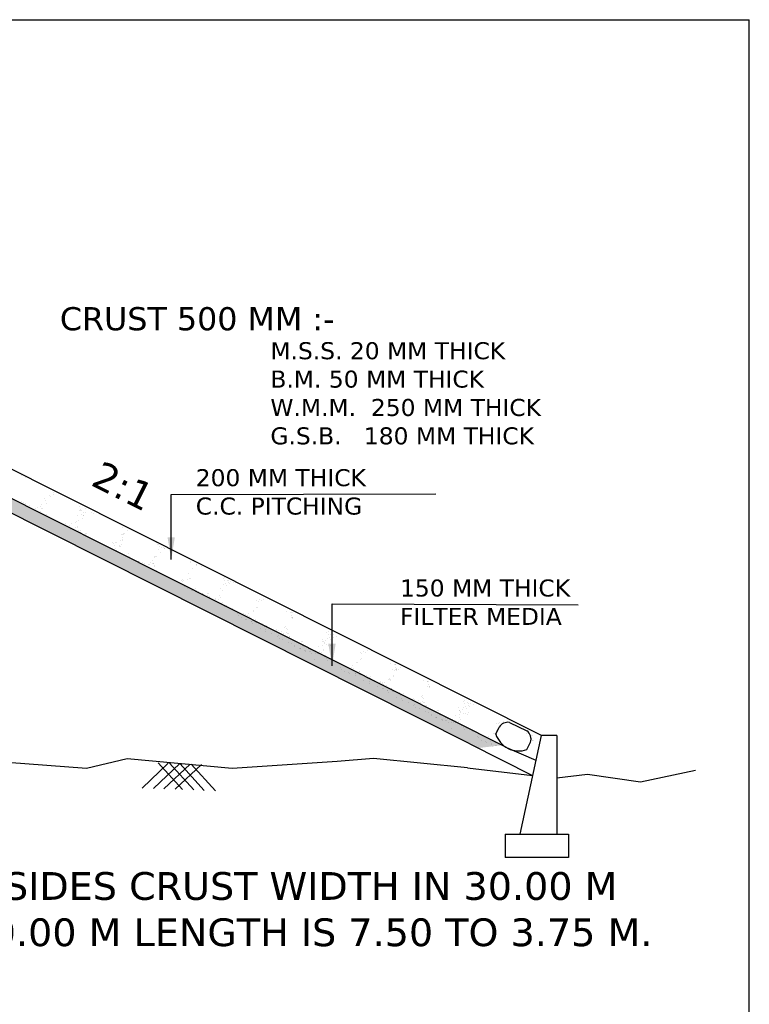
# Model space of a CAD drawing. Header units: inches. Extents: x -3872689060 to -3872635709, y -6658242670 to -6658206990.
# Tile 6 of 6: x -3872651479 to -3872635709, y -6658228270 to -6658206990. Entities that reach past the tile are written whole.
import ezdxf

# ---------------------------------------------------------------- set-up
doc = ezdxf.new("R2010")
doc.units = ezdxf.units.IN
doc.header["$MEASUREMENT"] = 0
doc.layers.add('CHNGE', color=7, linetype='Continuous')
doc.layers.add('TEX', color=6, linetype='Continuous')
doc.styles.get("Standard").update_dxf_attribs({"font": 'verdana.ttf', "height": 480})
doc.dimstyles.new('ISO-25--------1', dxfattribs={"dimtxt": 240, "dimasz": 480, "dimexe": 480, "dimexo": 480, "dimgap": 0.02, "dimtad": 0, "dimtih": 1, "dimtoh": 1, "dimdec": 0, "dimlfac": 8, "dimdsep": 46, "dimtxsty": 'Standard', "dimcen": 192, "dimclrd": 1, "dimclre": 1, "dimclrt": 1, "dimadec": 0, "dimazin": 0, "dimtfac": 1, "dimtdec": 0, "dimtmove": 2, "dimatfit": 3, "dimfxl": 300, "dimarcsym": 0})

msp = doc.modelspace()

# ---------------------------------------------------------------- hatches: boundary and pattern name
at = {"layer": 'CHNGE'}
h = msp.add_hatch(dxfattribs=at)
h.set_pattern_fill('AR-SAND', color=0, scale=167.31, style=0)
h.set_pattern_definition([(142.5, (-3877056588.9, -6688565586.32), (10.5394187, 322.3768848), [0, -254.3112, 0, -284.427, 0, -271.87875]), (172.5, (-3877056588.9, -6688565586.32), (-296.1013406, 472.173258), [0, -137.1942, 0, -229.2147, 0, -87.83775]), (212.5, (-3877056383.11, -6688565586.32), (-521.027075, 0.9468162), [0, -83.655, 0, -301.158, 0, -393.1785]), (222.5, (-3877056383.1, -6688565586.32), (-502.955042, 146.843899), [0, -41.8275, 0, -197.4258, 0, -225.8685])])
h.paths.add_polyline_path([(-3872653984.263553, -6658216490.314003), (-3872655861.18976, -6658216434.006215), (-3872655861.18976, -6658216149.451258), (-3872653912.780622, -6658216207.903526), (-3872641057.481023, -6658222670.65365), (-3872641567.253441, -6658222732.722669)])

# ---------------------------------------------------------------- linework, layer by layer
at = {"layer": 'CHNGE', "color": 0}
for p, q in [((-3872640202.595915, -6658222463.736169), (-3872653769.81476, -6658215643.082583)), ((-3872640957.806549, -6658222720.763049), (-3872653912.780622, -6658216207.903533)), ((-3872641752.399316, -6658222639.644219), (-3872653984.263553, -6658216490.31401)), ((-3872651432.589804, -6658216843.254346), (-3872651432.589804, -6658216843.254346)), ((-3872651344.4044, -6658216891.626609), (-3872651344.4044, -6658216891.626609)), ((-3872650934.725618, -6658217339.112077), (-3872650934.725618, -6658217339.112077)), ((-3872650918.792835, -6658217388.979747), (-3872650918.792835, -6658217388.979747)), ((-3872650835.460706, -6658217278.275275), (-3872650835.460706, -6658217278.275275)), ((-3872650815.353518, -6658217303.099034), (-3872650815.353518, -6658217303.099034)), ((-3872650758.643608, -6658217209.124099), (-3872650758.643608, -6658217209.124099)), ((-3872650742.615116, -6658217250.013646), (-3872650742.615116, -6658217250.013646)), ((-3872651445.148376, -6658217403.75212), (-3872651445.148376, -6658217403.75212)), ((-3872651388.827739, -6658217430.852677), (-3872651388.827739, -6658217430.852677)), ((-3872651354.801728, -6658217453.507457), (-3872651354.801728, -6658217453.507457)), ((-3872651266.426379, -6658217498.170573), (-3872651266.426379, -6658217498.170573)), ((-3872651141.774611, -6658217550.599685), (-3872651141.774611, -6658217550.599685)), ((-3872651095.733816, -6658217525.998729), (-3872651095.733816, -6658217525.998729)), ((-3872651038.099623, -6658217501.426427), (-3872651038.099623, -6658217501.426427)), ((-3872651018.435579, -6658217611.713918), (-3872651018.435579, -6658217611.713918)), ((-3872651004.307884, -6658217552.069175), (-3872651004.307884, -6658217552.069175)), ((-3872650998.119387, -6658217477.301251), (-3872650998.119387, -6658217477.301251)), ((-3872650984.485921, -6658217558.738105), (-3872650984.485921, -6658217558.738105)), ((-3872650893.757859, -6658217452.845328), (-3872650893.757859, -6658217452.845328)), ((-3872650181.889305, -6658217503.645556), (-3872650181.889305, -6658217503.645556)), ((-3872650179.905204, -6658217593.065028), (-3872650179.905204, -6658217593.065028)), ((-3872650160.083241, -6658217599.733958), (-3872650160.083241, -6658217599.733958)), ((-3872650156.854326, -6658217567.511132), (-3872650156.854326, -6658217567.511132)), ((-3872650140.825834, -6658217608.40068), (-3872650140.825834, -6658217608.40068)), ((-3872650048.429348, -6658217561.280351), (-3872650048.429348, -6658217561.280351)), ((-3872651053.907086, -6658217632.700973), (-3872651053.907086, -6658217632.700973)), ((-3872650896.03422, -6658217679.031819), (-3872650896.03422, -6658217679.031819)), ((-3872650238.331612, -6658217713.296208), (-3872650238.331612, -6658217713.296208)), ((-3872650216.186573, -6658217817.225924), (-3872650216.186573, -6658217817.225924)), ((-3872650132.258234, -6658217675.458545), (-3872650132.258234, -6658217675.458545)), ((-3872650113.67984, -6658217765.725314), (-3872650113.67984, -6658217765.725314)), ((-3872650098.999109, -6658217715.102929), (-3872650098.999109, -6658217715.102929)), ((-3872650095.532682, -6658217695.477878), (-3872650095.532682, -6658217695.477878)), ((-3872650094.676386, -6658217639.997771), (-3872650094.676386, -6658217639.997771)), ((-3872650053.044631, -6658217635.746196), (-3872650053.044631, -6658217635.746196)), ((-3872649916.217358, -6658217633.349935), (-3872649916.217358, -6658217633.349935)), ((-3872649879.491804, -6658217653.369264), (-3872649879.491804, -6658217653.369264)), ((-3872650493.944532, -6658217884.38576), (-3872650493.944532, -6658217884.38576)), ((-3872650400.990293, -6658217912.322185), (-3872650400.990293, -6658217912.322185)), ((-3872650379.328512, -6658217998.705661), (-3872650379.328512, -6658217998.705661)), ((-3872650355.00434, -6658217873.785945), (-3872650355.00434, -6658217873.785945)), ((-3872650285.768842, -6658218030.183024), (-3872650285.768842, -6658218030.183024)), ((-3872650277.651258, -6658217973.436419), (-3872650277.651258, -6658217973.436419)), ((-3872650275.940088, -6658217852.121909), (-3872650275.940088, -6658217852.121909)), ((-3872650265.946876, -6658218036.851958), (-3872650265.946876, -6658218036.851958)), ((-3872650257.335066, -6658217839.023747), (-3872650257.335066, -6658217839.023747)), ((-3872650234.113358, -6658217958.824153), (-3872650234.113358, -6658217958.824153)), ((-3872650222.79235, -6658217945.855525), (-3872650222.79235, -6658217945.855525)), ((-3872650209.078382, -6658218022.689734), (-3872650209.078382, -6658218022.689734)), ((-3872649365.40729, -6658217856.060645), (-3872649365.40729, -6658217856.060645)), ((-3872649328.681736, -6658217876.079968), (-3872649328.681736, -6658217876.079968)), ((-3872649267.030999, -6658217970.933322), (-3872649267.030999, -6658217970.933322)), ((-3872649156.071637, -6658217970.170815), (-3872649156.071637, -6658217970.170815)), ((-3872649144.62964, -6658218038.251224), (-3872649144.62964, -6658218038.251224)), ((-3872650193.049892, -6658218063.579282), (-3872650193.049892, -6658218063.579282)), ((-3872650158.908269, -6658218072.86419), (-3872650158.908269, -6658218072.86419)), ((-3872650155.249899, -6658218040.754321), (-3872650155.249899, -6658218040.754321)), ((-3872650065.348596, -6658218104.341554), (-3872650065.348596, -6658218104.341554)), ((-3872650045.526632, -6658218111.010484), (-3872650045.526632, -6658218111.010484)), ((-3872650030.598127, -6658218093.183436), (-3872650030.598127, -6658218093.183436)), ((-3872649307.288321, -6658218237.2772), (-3872649307.288321, -6658218237.2772)), ((-3872649288.284863, -6658218111.549655), (-3872649288.284863, -6658218111.549655)), ((-3872649287.9474, -6658218110.020917), (-3872649287.9474, -6658218110.020917)), ((-3872649262.912428, -6658218173.886493), (-3872649262.912428, -6658218173.886493)), ((-3872649252.103738, -6658218107.709825), (-3872649252.103738, -6658218107.709825)), ((-3872649246.883934, -6658218214.776042), (-3872649246.883934, -6658218214.776042)), ((-3872649246.605751, -6658218240.567801), (-3872649246.605751, -6658218240.567801)), ((-3872649239.900527, -6658218084.34901), (-3872649239.900527, -6658218084.34901)), ((-3872649232.281772, -6658218114.378758), (-3872649232.281772, -6658218114.378758)), ((-3872649203.174974, -6658218104.368342), (-3872649203.174974, -6658218104.368342)), ((-3872649462.646631, -6658218282.67641), (-3872649462.646631, -6658218282.67641)), ((-3872649450.943544, -6658218310.575633), (-3872649450.943544, -6658218310.575633)), ((-3872649423.061653, -6658218353.742146), (-3872649423.061653, -6658218353.742146)), ((-3872649415.245677, -6658218289.189559), (-3872649415.245677, -6658218289.189559)), ((-3872649398.026677, -6658218417.607722), (-3872649398.026677, -6658218417.607722)), ((-3872649395.423712, -6658218295.858493), (-3872649395.423712, -6658218295.858493)), ((-3872649381.998187, -6658218458.497266), (-3872649381.998187, -6658218458.497266)), ((-3872649330.434641, -6658218354.745996), (-3872649330.434641, -6658218354.745996)), ((-3872649327.604513, -6658218371.68987), (-3872649327.604513, -6658218371.68987)), ((-3872649293.709088, -6658218374.765319), (-3872649293.709088, -6658218374.765319)), ((-3872649288.385102, -6658218331.87073), (-3872649288.385102, -6658218331.87073)), ((-3872648526.008894, -6658218288.552302), (-3872648526.008894, -6658218288.552302)), ((-3872648509.980402, -6658218329.441854), (-3872648509.980402, -6658218329.441854)), ((-3872648472.976355, -6658218342.53033), (-3872648472.976355, -6658218342.53033)), ((-3872648468.153674, -6658218436.144094), (-3872648468.153674, -6658218436.144094)), ((-3872648463.982427, -6658218372.866574), (-3872648463.982427, -6658218372.866574)), ((-3872648403.84532, -6658218399.97372), (-3872648403.84532, -6658218399.97372)), ((-3872648370.42275, -6658218404.343938), (-3872648370.42275, -6658218404.343938)), ((-3872648350.600785, -6658218411.012874), (-3872648350.600785, -6658218411.012874)), ((-3872648340.764366, -6658218414.599914), (-3872648340.764366, -6658218414.599914)), ((-3872649122.167011, -6658218532.935664), (-3872649122.167011, -6658218532.935664)), ((-3872649100.867579, -6658218625.849553), (-3872649100.867579, -6658218625.849553)), ((-3872649097.132037, -6658218596.801244), (-3872649097.132037, -6658218596.801244)), ((-3872649010.686554, -6658218661.66752), (-3872649010.686554, -6658218661.66752)), ((-3872648566.504, -6658218598.9997), (-3872648566.504, -6658218598.9997)), ((-3872648563.510468, -6658218612.927316), (-3872648563.510468, -6658218612.927316)), ((-3872648533.564692, -6658218585.823672), (-3872648533.564692, -6658218585.823672)), ((-3872648513.742729, -6658218592.492608), (-3872648513.742729, -6658218592.492608)), ((-3872648443.118698, -6658218500.009675), (-3872648443.118698, -6658218500.009675)), ((-3872648917.126881, -6658218693.144883), (-3872648917.126881, -6658218693.144883)), ((-3872648897.304914, -6658218699.813813), (-3872648897.304914, -6658218699.813813)), ((-3872648853.814447, -6658218745.59656), (-3872648853.814447, -6658218745.59656)), ((-3872648821.272371, -6658218712.12918), (-3872648821.272371, -6658218712.12918)), ((-3872648796.237395, -6658218775.994756), (-3872648796.237395, -6658218775.994756)), ((-3872648790.266306, -6658218735.826049), (-3872648790.266306, -6658218735.826049)), ((-3872648730.475419, -6658218806.710799), (-3872648730.475419, -6658218806.710799)), ((-3872648696.706633, -6658218767.303412), (-3872648696.706633, -6658218767.303412)), ((-3872648676.884668, -6658218773.972339), (-3872648676.884668, -6658218773.972339)), ((-3872648647.339358, -6658218727.10551), (-3872648647.339358, -6658218727.10551)), ((-3872648610.613806, -6658218747.124837), (-3872648610.613806, -6658218747.124837)), ((-3872648608.074057, -6658218874.028697), (-3872648608.074057, -6658218874.028697)), ((-3872648603.267927, -6658218679.865329), (-3872648603.267927, -6658218679.865329)), ((-3872648586.820192, -6658218733.412372), (-3872648586.820192, -6658218733.412372)), ((-3872648578.232951, -6658218743.730905), (-3872648578.232951, -6658218743.730905)), ((-3872648569.846062, -6658218809.984578), (-3872648569.846062, -6658218809.984578)), ((-3872648562.204457, -6658218784.620452), (-3872648562.204457, -6658218784.620452)), ((-3872647789.881071, -6658218714.889848), (-3872647789.881071, -6658218714.889848)), ((-3872647785.462358, -6658218694.378318), (-3872647785.462358, -6658218694.378318)), ((-3872647745.443381, -6658218850.980428), (-3872647745.443381, -6658218850.980428)), ((-3872647663.060995, -6658218761.696219), (-3872647663.060995, -6658218761.696219)), ((-3872647657.669081, -6658218786.959432), (-3872647657.669081, -6658218786.959432)), ((-3872647648.359949, -6658218762.26728), (-3872647648.359949, -6658218762.26728)), ((-3872647538.409227, -6658218814.125325), (-3872647538.409227, -6658218814.125325)), ((-3872648520.377732, -6658218891.322696), (-3872648520.377732, -6658218891.322696)), ((-3872648483.422288, -6658218926.457812), (-3872648483.422288, -6658218926.457812)), ((-3872648360.083257, -6658218987.572049), (-3872648360.083257, -6658218987.572049)), ((-3872648219.48309, -6658219070.516217), (-3872648219.48309, -6658219070.516217)), ((-3872647976.44367, -6658219102.117938), (-3872647976.44367, -6658219102.117938)), ((-3872647964.244071, -6658219099.465022), (-3872647964.244071, -6658219099.465022)), ((-3872647846.035872, -6658219095.134862), (-3872647846.035872, -6658219095.134862)), ((-3872647825.719675, -6658218960.722196), (-3872647825.719675, -6658218960.722196)), ((-3872647815.02565, -6658219063.937526), (-3872647815.02565, -6658219063.937526)), ((-3872647795.203684, -6658219070.606456), (-3872647795.203684, -6658219070.606456)), ((-3872647084.182643, -6658219073.456012), (-3872647084.182643, -6658219073.456012)), ((-3872647044.678039, -6658219056.100814), (-3872647044.678039, -6658219056.100814)), ((-3872648113.030128, -6658219107.319062), (-3872648113.030128, -6658219107.319062)), ((-3872647989.691096, -6658219168.433299), (-3872647989.691096, -6658219168.433299)), ((-3872647960.415175, -6658219143.007485), (-3872647960.415175, -6658219143.007485)), ((-3872647927.51852, -6658219119.484351), (-3872647927.51852, -6658219119.484351)), ((-3872647918.58845, -6658219249.709735), (-3872647918.58845, -6658219249.709735)), ((-3872647867.289737, -6658219235.751197), (-3872647867.289737, -6658219235.751197)), ((-3872647851.307016, -6658219288.098428), (-3872647851.307016, -6658219288.098428)), ((-3872647675.54903, -6658219281.311454), (-3872647675.54903, -6658219281.311454)), ((-3872647133.942948, -6658219293.082042), (-3872647133.942948, -6658219293.082042)), ((-3872647065.931901, -6658219196.717149), (-3872647065.931901, -6658219196.717149)), ((-3872647046.570667, -6658219120.654313), (-3872647046.570667, -6658219120.654313)), ((-3872647021.535691, -6658219184.519893), (-3872647021.535691, -6658219184.519893)), ((-3872647005.507201, -6658219225.409436), (-3872647005.507201, -6658219225.409436)), ((-3872646990.62297, -6658219104.933372), (-3872646990.62297, -6658219104.933372)), ((-3872646974.573796, -6658219159.318942), (-3872646974.573796, -6658219159.318942)), ((-3872646970.801006, -6658219111.602305), (-3872646970.801006, -6658219111.602305)), ((-3872646937.848246, -6658219179.338275), (-3872646937.848246, -6658219179.338275)), ((-3872646922.276679, -6658219123.418715), (-3872646922.276679, -6658219123.418715)), ((-3872646863.762397, -6658219147.614537), (-3872646863.762397, -6658219147.614537)), ((-3872647757.747343, -6658219319.575786), (-3872647757.747343, -6658219319.575786)), ((-3872647737.92538, -6658219326.244721), (-3872647737.92538, -6658219326.244721)), ((-3872647659.520538, -6658219322.201007), (-3872647659.520538, -6658219322.201007)), ((-3872647630.886773, -6658219362.256953), (-3872647630.886773, -6658219362.256953)), ((-3872647619.298937, -6658219349.294551), (-3872647619.298937, -6658219349.294551)), ((-3872647537.3271, -6658219393.734317), (-3872647537.3271, -6658219393.734317)), ((-3872647517.505134, -6658219400.403247), (-3872647517.505134, -6658219400.403247)), ((-3872647496.897577, -6658219416.612447), (-3872647496.897577, -6658219416.612447)), ((-3872647413.360779, -6658219399.754952), (-3872647413.360779, -6658219399.754952)), ((-3872647410.466524, -6658219436.415483), (-3872647410.466524, -6658219436.415483)), ((-3872647399.689364, -6658219396.6394), (-3872647399.689364, -6658219396.6394)), ((-3872647374.654388, -6658219460.504975), (-3872647374.654388, -6658219460.504975)), ((-3872647372.245808, -6658219469.041558), (-3872647372.245808, -6658219469.041558)), ((-3872647358.625898, -6658219501.394523), (-3872647358.625898, -6658219501.394523)), ((-3872647244.423235, -6658219491.843865), (-3872647244.423235, -6658219491.843865)), ((-3872647190.046281, -6658219510.574008), (-3872647190.046281, -6658219510.574008)), ((-3872647156.649942, -6658219428.241122), (-3872647156.649942, -6658219428.241122)), ((-3872647140.62145, -6658219469.130666), (-3872647140.62145, -6658219469.130666)), ((-3872647084.935358, -6658219322.444697), (-3872647084.935358, -6658219322.444697)), ((-3872646201.741963, -6658219510.643075), (-3872646201.741963, -6658219510.643075)), ((-3872647248.906775, -6658219530.155791), (-3872647248.906775, -6658219530.155791)), ((-3872647126.505415, -6658219597.473693), (-3872647126.505415, -6658219597.473693)), ((-3872647098.794725, -6658219575.832911), (-3872647098.794725, -6658219575.832911)), ((-3872647073.759748, -6658219639.698487), (-3872647073.759748, -6658219639.698487)), ((-3872647057.731255, -6658219680.588038), (-3872647057.731255, -6658219680.588038)), ((-3872647001.853647, -6658219649.902808), (-3872647001.853647, -6658219649.902808)), ((-3872646878.514614, -6658219711.017047), (-3872646878.514614, -6658219711.017047)), ((-3872646365.643599, -6658219551.569861), (-3872646365.643599, -6658219551.569861)), ((-3872646361.891191, -6658219690.498719), (-3872646361.891191, -6658219690.498719)), ((-3872646344.151035, -6658219684.167193), (-3872646344.151035, -6658219684.167193)), ((-3872646325.147581, -6658219558.439649), (-3872646325.147581, -6658219558.439649)), ((-3872646291.478514, -6658219531.678454), (-3872646291.478514, -6658219531.678454)), ((-3872646254.752962, -6658219551.697783), (-3872646254.752962, -6658219551.697783)), ((-3872646772.865105, -6658219818.892009), (-3872646772.865105, -6658219818.892009)), ((-3872646756.836615, -6658219859.781556), (-3872646756.836615, -6658219859.781556)), ((-3872646691.927485, -6658219914.529336), (-3872646691.927485, -6658219914.529336)), ((-3872646631.461483, -6658219830.764058), (-3872646631.461483, -6658219830.764058)), ((-3872646598.367808, -6658219946.006694), (-3872646598.367808, -6658219946.006694)), ((-3872646598.053508, -6658219844.184054), (-3872646598.053508, -6658219844.184054)), ((-3872646578.545843, -6658219952.675624), (-3872646578.545843, -6658219952.675624)), ((-3872646561.327952, -6658219864.20338), (-3872646561.327952, -6658219864.20338)), ((-3872646538.832169, -6658219827.517703), (-3872646538.832169, -6658219827.517703)), ((-3872646508.122454, -6658219891.878291), (-3872646508.122454, -6658219891.878291)), ((-3872646497.005444, -6658219934.219949), (-3872646497.005444, -6658219934.219949)), ((-3872646435.225869, -6658219764.526959), (-3872646435.225869, -6658219764.526959)), ((-3872646415.403903, -6658219771.195889), (-3872646415.403903, -6658219771.195889)), ((-3872645704.382862, -6658219774.045445), (-3872645704.382862, -6658219774.045445)), ((-3872645624.987658, -6658219805.164527), (-3872645624.987658, -6658219805.164527)), ((-3872645610.823189, -6658219805.522805), (-3872645610.823189, -6658219805.522805)), ((-3872645608.38323, -6658219904.037974), (-3872645608.38323, -6658219904.037974)), ((-3872645599.952682, -6658219869.030112), (-3872645599.952682, -6658219869.030112)), ((-3872645591.001225, -6658219812.191739), (-3872645591.001225, -6658219812.191739)), ((-3872645584.36326, -6658219920.16215), (-3872645584.36326, -6658219920.16215)), ((-3872645583.924192, -6658219909.919656), (-3872645583.924192, -6658219909.919656)), ((-3872645571.657678, -6658219924.057298), (-3872645571.657678, -6658219924.057298)), ((-3872646471.970468, -6658219998.085525), (-3872646471.970468, -6658219998.085525)), ((-3872646471.507236, -6658219988.687861), (-3872646471.507236, -6658219988.687861)), ((-3872646455.941978, -6658220038.975078), (-3872646455.941978, -6658220038.975078)), ((-3872646388.717858, -6658219958.294225), (-3872646388.717858, -6658219958.294225)), ((-3872646385.721094, -6658219959.196193), (-3872646385.721094, -6658219959.196193)), ((-3872646377.947562, -6658220020.165219), (-3872646377.947562, -6658220020.165219)), ((-3872646358.125599, -6658220026.834155), (-3872646358.125599, -6658220026.834155)), ((-3872646281.385518, -6658220146.037974), (-3872646281.385518, -6658220146.037974)), ((-3872646251.086987, -6658220062.846391), (-3872646251.086987, -6658220062.846391)), ((-3872646219.780313, -6658220050.383138), (-3872646219.780313, -6658220050.383138)), ((-3872646196.110802, -6658220113.41347), (-3872646196.110802, -6658220113.41347)), ((-3872646157.527316, -6658220094.323749), (-3872646157.527316, -6658220094.323749)), ((-3872646137.730294, -6658220072.739543), (-3872646137.730294, -6658220072.739543)), ((-3872646137.705355, -6658220100.992679), (-3872646137.705355, -6658220100.992679)), ((-3872646047.170214, -6658220144.473979), (-3872646047.170214, -6658220144.473979)), ((-3872645747.021941, -6658220119.188121), (-3872645747.021941, -6658220119.188121)), ((-3872645735.066935, -6658220112.751338), (-3872645735.066935, -6658220112.751338)), ((-3872645719.038441, -6658220153.640885), (-3872645719.038441, -6658220153.640885)), ((-3872646171.075828, -6658220177.279046), (-3872646171.075828, -6658220177.279046)), ((-3872646158.984159, -6658220213.355876), (-3872646158.984159, -6658220213.355876)), ((-3872646034.332389, -6658220265.784987), (-3872646034.332389, -6658220265.784987)), ((-3872645937.04289, -6658220185.904737), (-3872645937.04289, -6658220185.904737)), ((-3872645917.285107, -6658220175.151214), (-3872645917.285107, -6658220175.151214)), ((-3872645914.958225, -6658220216.543565), (-3872645914.958225, -6658220216.543565)), ((-3872645910.993361, -6658220326.89923), (-3872645910.993361, -6658220326.89923)), ((-3872645895.21616, -6658220292.606982), (-3872645895.21616, -6658220292.606982)), ((-3872645890.677168, -6658220192.48655), (-3872645890.677168, -6658220192.48655)), ((-3872645878.23267, -6658220236.562898), (-3872645878.23267, -6658220236.562898)), ((-3872645870.181184, -6658220356.472558), (-3872645870.181184, -6658220356.472558)), ((-3872645810.246497, -6658220211.163445), (-3872645810.246497, -6658220211.163445)), ((-3872645767.338134, -6658220253.600793), (-3872645767.338134, -6658220253.600793)), ((-3872645716.686824, -6658220242.640803), (-3872645716.686824, -6658220242.640803)), ((-3872645705.622571, -6658220330.653739), (-3872645705.622571, -6658220330.653739)), ((-3872645698.917345, -6658220174.434955), (-3872645698.917345, -6658220174.434955)), ((-3872645696.864861, -6658220249.309739), (-3872645696.864861, -6658220249.309739)), ((-3872645677.211714, -6658220260.343129), (-3872645677.211714, -6658220260.343129)), ((-3872645652.17674, -6658220324.208705), (-3872645652.17674, -6658220324.208705)), ((-3872645644.936774, -6658220320.918689), (-3872645644.936774, -6658220320.918689)), ((-3872645636.148248, -6658220365.098258), (-3872645636.148248, -6658220365.098258)), ((-3872644940.308184, -6658220375.008937), (-3872644940.308184, -6658220375.008937)), ((-3872644848.038298, -6658220237.137729), (-3872644848.038298, -6658220237.137729)), ((-3872644829.787551, -6658220360.39887), (-3872644829.787551, -6658220360.39887)), ((-3872644810.426317, -6658220284.336034), (-3872644810.426317, -6658220284.336034)), ((-3872644808.533689, -6658220219.782535), (-3872644808.533689, -6658220219.782535)), ((-3872644785.391341, -6658220348.201615), (-3872644785.391341, -6658220348.201615)), ((-3872644754.478621, -6658220268.615092), (-3872644754.478621, -6658220268.615092)), ((-3872644738.429451, -6658220323.000663), (-3872644738.429451, -6658220323.000663)), ((-3872644734.656656, -6658220275.284028), (-3872644734.656656, -6658220275.284028)), ((-3872644701.703897, -6658220343.019996), (-3872644701.703897, -6658220343.019996)), ((-3872644686.13233, -6658220287.100436), (-3872644686.13233, -6658220287.100436)), ((-3872644627.61805, -6658220311.29626), (-3872644627.61805, -6658220311.29626)), ((-3872645788.591998, -6658220394.217122), (-3872645788.591998, -6658220394.217122)), ((-3872645663.940229, -6658220446.646237), (-3872645663.940229, -6658220446.646237)), ((-3872645594.321523, -6658220471.800502), (-3872645594.321523, -6658220471.800502)), ((-3872645573.410581, -6658220402.723323), (-3872645573.410581, -6658220402.723323)), ((-3872645540.6012, -6658220507.76047), (-3872645540.6012, -6658220507.76047)), ((-3872645532.547947, -6658220540.960238), (-3872645532.547947, -6658220540.960238)), ((-3872645438.988274, -6658220572.437602), (-3872645438.988274, -6658220572.437602)), ((-3872645419.16631, -6658220579.106532), (-3872645419.16631, -6658220579.106532)), ((-3872645418.199841, -6658220575.078372), (-3872645418.199841, -6658220575.078372)), ((-3872645396.945974, -6658220434.462043), (-3872645396.945974, -6658220434.462043)), ((-3872645376.317074, -6658220439.536651), (-3872645376.317074, -6658220439.536651)), ((-3872645364.074933, -6658220516.833493), (-3872645364.074933, -6658220516.833493)), ((-3872645351.282098, -6658220503.402226), (-3872645351.282098, -6658220503.402226)), ((-3872645335.253608, -6658220544.291774), (-3872645335.253608, -6658220544.291774)), ((-3872645231.862943, -6658220588.903079), (-3872645231.862943, -6658220588.903079)), ((-3872645015.822062, -6658220546.794465), (-3872645015.822062, -6658220546.794465)), ((-3872644931.993174, -6658220432.616271), (-3872644931.993174, -6658220432.616271)), ((-3872644928.565513, -6658220507.797559), (-3872644928.565513, -6658220507.797559)), ((-3872644920.505594, -6658220591.922839), (-3872644920.505594, -6658220591.922839)), ((-3872644915.27321, -6658220438.874518), (-3872644915.27321, -6658220438.874518)), ((-3872644899.244715, -6658220479.764066), (-3872644899.244715, -6658220479.764066)), ((-3872644897.798598, -6658220456.763766), (-3872644897.798598, -6658220456.763766)), ((-3872644862.582396, -6658220407.612185), (-3872644862.582396, -6658220407.612185)), ((-3872644848.791008, -6658220486.126414), (-3872644848.791008, -6658220486.126414)), ((-3872644799.781183, -6658220504.685855), (-3872644799.781183, -6658220504.685855)), ((-3872644769.362852, -6658220389.091159), (-3872644769.362852, -6658220389.091159)), ((-3872644763.055631, -6658220524.705184), (-3872644763.055631, -6658220524.705184)), ((-3872644739.243364, -6658220468.726422), (-3872644739.243364, -6658220468.726422)), ((-3872645312.127701, -6658220615.11877), (-3872645312.127701, -6658220615.11877)), ((-3872645293.548069, -6658220627.507487), (-3872645293.548069, -6658220627.507487)), ((-3872645293.426881, -6658220650.99402), (-3872645293.426881, -6658220650.99402)), ((-3872645218.568027, -6658220646.596128), (-3872645218.568027, -6658220646.596128)), ((-3872645198.746061, -6658220653.265058), (-3872645198.746061, -6658220653.265058)), ((-3872645195.137387, -6658220608.922412), (-3872645195.137387, -6658220608.922412)), ((-3872645170.209036, -6658220688.621722), (-3872645170.209036, -6658220688.621722)), ((-3872645091.707455, -6658220689.277293), (-3872645091.707455, -6658220689.277293)), ((-3872645075.422434, -6658220618.730166), (-3872645075.422434, -6658220618.730166)), ((-3872645050.387458, -6658220682.595748), (-3872645050.387458, -6658220682.595748)), ((-3872645012.762429, -6658220693.837512), (-3872645012.762429, -6658220693.837512)), ((-3872645008.278891, -6658220655.525586), (-3872645008.278891, -6658220655.525586)), ((-3872644953.901931, -6658220674.255729), (-3872644953.901931, -6658220674.255729)), ((-3872644904.477105, -6658220632.812388), (-3872644904.477105, -6658220632.812388)), ((-3872644890.36107, -6658220761.155414), (-3872644890.36107, -6658220761.155414)), ((-3872644862.650375, -6658220739.514632), (-3872644862.650375, -6658220739.514632)), ((-3872644837.615399, -6658220803.380208), (-3872644837.615399, -6658220803.380208)), ((-3872644121.176972, -6658220673.707259), (-3872644121.176972, -6658220673.707259)), ((-3872644080.680955, -6658220680.577046), (-3872644080.680955, -6658220680.577046)), ((-3872644047.011888, -6658220653.815858), (-3872644047.011888, -6658220653.815858)), ((-3872644010.286334, -6658220673.835185), (-3872644010.286334, -6658220673.835185)), ((-3872643957.275337, -6658220632.780473), (-3872643957.275337, -6658220632.780473)), ((-3872645106.356176, -6658220817.191451), (-3872645106.356176, -6658220817.191451)), ((-3872644821.586907, -6658220844.269761), (-3872644821.586907, -6658220844.269761)), ((-3872644765.709298, -6658220813.584529), (-3872644765.709298, -6658220813.584529)), ((-3872644642.370269, -6658220874.698764), (-3872644642.370269, -6658220874.698764)), ((-3872644536.720757, -6658220982.57373), (-3872644536.720757, -6658220982.57373)), ((-3872644395.317138, -6658220994.445775), (-3872644395.317138, -6658220994.445775)), ((-3872644361.909159, -6658221007.865771), (-3872644361.909159, -6658221007.865771)), ((-3872644316.861326, -6658220986.340781), (-3872644316.861326, -6658220986.340781)), ((-3872644294.365542, -6658220949.655101), (-3872644294.365542, -6658220949.655101)), ((-3872644263.655828, -6658221014.015695), (-3872644263.655828, -6658221014.015695)), ((-3872644190.759243, -6658220886.664363), (-3872644190.759243, -6658220886.664363)), ((-3872644170.937277, -6658220893.333287), (-3872644170.937277, -6658220893.333287)), ((-3872644117.424564, -6658220812.636121), (-3872644117.424564, -6658220812.636121)), ((-3872644099.684412, -6658220806.304591), (-3872644099.684412, -6658220806.304591)), ((-3872643459.916236, -6658220896.182843), (-3872643459.916236, -6658220896.182843)), ((-3872643380.521032, -6658220927.301929), (-3872643380.521032, -6658220927.301929)), ((-3872643366.356561, -6658220927.660207), (-3872643366.356561, -6658220927.660207)), ((-3872643355.486055, -6658220991.16751), (-3872643355.486055, -6658220991.16751)), ((-3872643346.534599, -6658220934.329137), (-3872643346.534599, -6658220934.329137)), ((-3872643248.535779, -6658221000.234801), (-3872643248.535779, -6658221000.234801)), ((-3872644520.692267, -6658221023.463277), (-3872644520.692267, -6658221023.463277)), ((-3872644455.783134, -6658221078.211053), (-3872644455.783134, -6658221078.211053)), ((-3872644362.223459, -6658221109.688416), (-3872644362.223459, -6658221109.688416)), ((-3872644342.401498, -6658221116.357347), (-3872644342.401498, -6658221116.357347)), ((-3872644252.538815, -6658221056.35735), (-3872644252.538815, -6658221056.35735)), ((-3872644227.503841, -6658221120.222926), (-3872644227.503841, -6658221120.222926)), ((-3872644227.040607, -6658221110.825263), (-3872644227.040607, -6658221110.825263)), ((-3872644211.475348, -6658221161.112479), (-3872644211.475348, -6658221161.112479)), ((-3872644144.251227, -6658221080.431628), (-3872644144.251227, -6658221080.431628)), ((-3872644141.254469, -6658221081.333591), (-3872644141.254469, -6658221081.333591)), ((-3872644133.480934, -6658221142.302623), (-3872644133.480934, -6658221142.302623)), ((-3872644113.658973, -6658221148.971557), (-3872644113.658973, -6658221148.971557)), ((-3872644006.620363, -6658221184.983792), (-3872644006.620363, -6658221184.983792)), ((-3872643975.313686, -6658221172.520535), (-3872643975.313686, -6658221172.520535)), ((-3872643913.06069, -6658221216.461152), (-3872643913.06069, -6658221216.461152)), ((-3872643893.263668, -6658221194.876945), (-3872643893.263668, -6658221194.876945)), ((-3872643893.238725, -6658221223.130082), (-3872643893.238725, -6658221223.130082)), ((-3872643412.437416, -6658221041.161584), (-3872643412.437416, -6658221041.161584)), ((-3872643408.685003, -6658221180.090449), (-3872643408.685003, -6658221180.090449)), ((-3872643390.944851, -6658221173.758914), (-3872643390.944851, -6658221173.758914)), ((-3872643371.941394, -6658221048.031371), (-3872643371.941394, -6658221048.031371)), ((-3872643363.916605, -6658221026.175376), (-3872643363.916605, -6658221026.175376)), ((-3872643339.896632, -6658221042.299542), (-3872643339.896632, -6658221042.299542)), ((-3872643339.457563, -6658221032.057057), (-3872643339.457563, -6658221032.057057)), ((-3872643338.272326, -6658221021.270186), (-3872643338.272326, -6658221021.270186)), ((-3872643327.191051, -6658221046.194699), (-3872643327.191051, -6658221046.194699)), ((-3872643301.546776, -6658221041.28951), (-3872643301.546776, -6658221041.28951)), ((-3872644036.918894, -6658221268.175378), (-3872644036.918894, -6658221268.175378)), ((-3872643951.644174, -6658221235.550862), (-3872643951.644174, -6658221235.550862)), ((-3872643926.609198, -6658221299.416448), (-3872643926.609198, -6658221299.416448)), ((-3872643914.51753, -6658221335.493274), (-3872643914.51753, -6658221335.493274)), ((-3872643802.703589, -6658221266.611382), (-3872643802.703589, -6658221266.611382)), ((-3872643738.721297, -6658221404.121058), (-3872643738.721297, -6658221404.121058)), ((-3872643692.576262, -6658221308.04214), (-3872643692.576262, -6658221308.04214)), ((-3872643678.255301, -6658221320.355781), (-3872643678.255301, -6658221320.355781)), ((-3872643672.818479, -6658221297.288611), (-3872643672.818479, -6658221297.288611)), ((-3872643646.210537, -6658221314.623952), (-3872643646.210537, -6658221314.623952)), ((-3872643645.161624, -6658221435.598416), (-3872643645.161624, -6658221435.598416)), ((-3872643644.847322, -6658221333.775777), (-3872643644.847322, -6658221333.775777)), ((-3872643625.339661, -6658221442.267352), (-3872643625.339661, -6658221442.267352)), ((-3872643608.121771, -6658221353.79511), (-3872643608.121771, -6658221353.79511)), ((-3872643585.625986, -6658221317.109431), (-3872643585.625986, -6658221317.109431)), ((-3872643554.916267, -6658221381.470019), (-3872643554.916267, -6658221381.470019)), ((-3872643543.799257, -6658221423.811675), (-3872643543.799257, -6658221423.811675)), ((-3872643502.555313, -6658221241.325524), (-3872643502.555313, -6658221241.325524)), ((-3872643490.600307, -6658221234.888736), (-3872643490.600307, -6658221234.888736)), ((-3872643482.019682, -6658221254.118682), (-3872643482.019682, -6658221254.118682)), ((-3872643474.571817, -6658221275.778287), (-3872643474.571817, -6658221275.778287)), ((-3872643462.197717, -6658221260.787616), (-3872643462.197717, -6658221260.787616)), ((-3872642751.176676, -6658221263.637172), (-3872642751.176676, -6658221263.637172)), ((-3872642671.781473, -6658221294.756259), (-3872642671.781473, -6658221294.756259)), ((-3872642657.617004, -6658221295.114532), (-3872642657.617004, -6658221295.114532)), ((-3872642655.177046, -6658221393.629695), (-3872642655.177046, -6658221393.629695)), ((-3872642646.746495, -6658221358.621835), (-3872642646.746495, -6658221358.621835)), ((-3872642637.795038, -6658221301.783465), (-3872642637.795038, -6658221301.783465)), ((-3872642631.157074, -6658221409.753871), (-3872642631.157074, -6658221409.753871)), ((-3872642630.718005, -6658221399.511382), (-3872642630.718005, -6658221399.511382)), ((-3872642618.45149, -6658221413.649028), (-3872642618.45149, -6658221413.649028)), ((-3872643518.76428, -6658221487.677257), (-3872643518.76428, -6658221487.677257)), ((-3872643518.301049, -6658221478.279588), (-3872643518.301049, -6658221478.279588)), ((-3872643502.735791, -6658221528.566798), (-3872643502.735791, -6658221528.566798)), ((-3872643435.511671, -6658221447.885947), (-3872643435.511671, -6658221447.885947)), ((-3872643432.514908, -6658221448.787921), (-3872643432.514908, -6658221448.787921)), ((-3872643424.741378, -6658221509.756946), (-3872643424.741378, -6658221509.756946)), ((-3872643404.919413, -6658221516.425881), (-3872643404.919413, -6658221516.425881)), ((-3872643328.179334, -6658221635.629703), (-3872643328.179334, -6658221635.629703)), ((-3872643297.880805, -6658221552.438117), (-3872643297.880805, -6658221552.438117)), ((-3872643266.574128, -6658221539.974864), (-3872643266.574128, -6658221539.974864)), ((-3872643242.904617, -6658221603.005191), (-3872643242.904617, -6658221603.005191)), ((-3872643204.32113, -6658221583.915477), (-3872643204.32113, -6658221583.915477)), ((-3872643184.524112, -6658221562.331269), (-3872643184.524112, -6658221562.331269)), ((-3872643184.499168, -6658221590.584411), (-3872643184.499168, -6658221590.584411)), ((-3872643093.964029, -6658221634.065707), (-3872643093.964029, -6658221634.065707)), ((-3872642793.815755, -6658221608.779849), (-3872642793.815755, -6658221608.779849)), ((-3872642781.860748, -6658221602.343064), (-3872642781.860748, -6658221602.343064)), ((-3872642765.832256, -6658221643.232608), (-3872642765.832256, -6658221643.232608)), ((-3872643217.869641, -6658221666.870772), (-3872643217.869641, -6658221666.870772)), ((-3872643205.777974, -6658221702.947604), (-3872643205.777974, -6658221702.947604)), ((-3872643081.126203, -6658221755.376714), (-3872643081.126203, -6658221755.376714)), ((-3872642983.836705, -6658221675.496463), (-3872642983.836705, -6658221675.496463)), ((-3872642964.07892, -6658221664.742936), (-3872642964.07892, -6658221664.742936)), ((-3872642961.752039, -6658221706.135291), (-3872642961.752039, -6658221706.135291)), ((-3872642957.787173, -6658221816.490952), (-3872642957.787173, -6658221816.490952)), ((-3872642942.009975, -6658221782.198709), (-3872642942.009975, -6658221782.198709)), ((-3872642937.470981, -6658221682.07828), (-3872642937.470981, -6658221682.07828)), ((-3872642925.026485, -6658221726.15462), (-3872642925.026485, -6658221726.15462)), ((-3872642916.974999, -6658221846.064288), (-3872642916.974999, -6658221846.064288)), ((-3872642857.040311, -6658221700.755172), (-3872642857.040311, -6658221700.755172)), ((-3872642814.131949, -6658221743.192519), (-3872642814.131949, -6658221743.192519)), ((-3872642763.480638, -6658221732.232535), (-3872642763.480638, -6658221732.232535)), ((-3872642752.416389, -6658221820.245461), (-3872642752.416389, -6658221820.245461)), ((-3872642745.711163, -6658221664.026677), (-3872642745.711163, -6658221664.026677)), ((-3872642743.658676, -6658221738.901465), (-3872642743.658676, -6658221738.901465)), ((-3872642724.005529, -6658221749.934855), (-3872642724.005529, -6658221749.934855)), ((-3872642698.970552, -6658221813.800437), (-3872642698.970552, -6658221813.800437)), ((-3872642691.730588, -6658221810.510417), (-3872642691.730588, -6658221810.510417)), ((-3872642682.94206, -6658221854.689981), (-3872642682.94206, -6658221854.689981)), ((-3872641987.101999, -6658221864.600669), (-3872641987.101999, -6658221864.600669)), ((-3872641894.832107, -6658221726.729461), (-3872641894.832107, -6658221726.729461)), ((-3872641876.581369, -6658221849.990592), (-3872641876.581369, -6658221849.990592)), ((-3872641857.220131, -6658221773.92776), (-3872641857.220131, -6658221773.92776)), ((-3872641855.327505, -6658221709.374263), (-3872641855.327505, -6658221709.374263)), ((-3872641832.185157, -6658221837.793338), (-3872641832.185157, -6658221837.793338)), ((-3872641801.272438, -6658221758.20682), (-3872641801.272438, -6658221758.20682)), ((-3872641785.223265, -6658221812.592389), (-3872641785.223265, -6658221812.592389)), ((-3872641781.45047, -6658221764.875754), (-3872641781.45047, -6658221764.875754)), ((-3872641748.497711, -6658221832.611718), (-3872641748.497711, -6658221832.611718)), ((-3872641732.926143, -6658221776.692164), (-3872641732.926143, -6658221776.692164)), ((-3872641674.411863, -6658221800.887986), (-3872641674.411863, -6658221800.887986)), ((-3872642835.385814, -6658221883.808854), (-3872642835.385814, -6658221883.808854)), ((-3872642710.734042, -6658221936.23796), (-3872642710.734042, -6658221936.23796)), ((-3872642641.115335, -6658221961.39223), (-3872642641.115335, -6658221961.39223)), ((-3872642620.204396, -6658221892.315051), (-3872642620.204396, -6658221892.315051)), ((-3872642587.395014, -6658221997.352199), (-3872642587.395014, -6658221997.352199)), ((-3872642579.341761, -6658222030.551961), (-3872642579.341761, -6658222030.551961)), ((-3872642485.782089, -6658222062.029325), (-3872642485.782089, -6658222062.029325)), ((-3872642465.960123, -6658222068.698255), (-3872642465.960123, -6658222068.698255)), ((-3872642464.993654, -6658222064.670094), (-3872642464.993654, -6658222064.670094)), ((-3872642443.739787, -6658221924.053769), (-3872642443.739787, -6658221924.053769)), ((-3872642423.110888, -6658221929.128373), (-3872642423.110888, -6658221929.128373)), ((-3872642410.868744, -6658222006.425225), (-3872642410.868744, -6658222006.425225)), ((-3872642398.075911, -6658221992.993949), (-3872642398.075911, -6658221992.993949)), ((-3872642382.047423, -6658222033.883496), (-3872642382.047423, -6658222033.883496)), ((-3872642278.656755, -6658222078.494805), (-3872642278.656755, -6658222078.494805)), ((-3872642062.615875, -6658222036.386191), (-3872642062.615875, -6658222036.386191)), ((-3872641978.786989, -6658221922.207997), (-3872641978.786989, -6658221922.207997)), ((-3872641975.359326, -6658221997.389285), (-3872641975.359326, -6658221997.389285)), ((-3872641967.299408, -6658222081.514567), (-3872641967.299408, -6658222081.514567)), ((-3872641962.067022, -6658221928.466245), (-3872641962.067022, -6658221928.466245)), ((-3872641946.03853, -6658221969.355788), (-3872641946.03853, -6658221969.355788)), ((-3872641944.592412, -6658221946.355489), (-3872641944.592412, -6658221946.355489)), ((-3872641909.376208, -6658221897.203916), (-3872641909.376208, -6658221897.203916)), ((-3872641895.584824, -6658221975.718141), (-3872641895.584824, -6658221975.718141)), ((-3872641846.574999, -6658221994.277583), (-3872641846.574999, -6658221994.277583)), ((-3872641816.156665, -6658221878.682885), (-3872641816.156665, -6658221878.682885)), ((-3872641809.849446, -6658222014.29691), (-3872641809.849446, -6658222014.29691)), ((-3872641786.037177, -6658221958.318149), (-3872641786.037177, -6658221958.318149)), ((-3872642358.921515, -6658222104.71049), (-3872642358.921515, -6658222104.71049)), ((-3872642340.341885, -6658222117.09921), (-3872642340.341885, -6658222117.09921)), ((-3872642340.220692, -6658222140.585746), (-3872642340.220692, -6658222140.585746)), ((-3872642265.361841, -6658222136.18785), (-3872642265.361841, -6658222136.18785)), ((-3872642245.539877, -6658222142.85679), (-3872642245.539877, -6658222142.85679)), ((-3872642241.931203, -6658222098.514132), (-3872642241.931203, -6658222098.514132)), ((-3872642217.002853, -6658222178.213449), (-3872642217.002853, -6658222178.213449)), ((-3872642138.50127, -6658222178.869021), (-3872642138.50127, -6658222178.869021)), ((-3872642122.216249, -6658222108.321889), (-3872642122.216249, -6658222108.321889)), ((-3872642097.181272, -6658222172.18747), (-3872642097.181272, -6658222172.18747)), ((-3872642059.556242, -6658222183.429244), (-3872642059.556242, -6658222183.429244)), ((-3872642055.072703, -6658222145.117312), (-3872642055.072703, -6658222145.117312)), ((-3872642000.695746, -6658222163.847455), (-3872642000.695746, -6658222163.847455)), ((-3872641951.270918, -6658222122.404115), (-3872641951.270918, -6658222122.404115)), ((-3872641937.154881, -6658222250.747146), (-3872641937.154881, -6658222250.747146)), ((-3872641909.444189, -6658222229.106359), (-3872641909.444189, -6658222229.106359)), ((-3872641884.409212, -6658222292.97194), (-3872641884.409212, -6658222292.97194)), ((-3872641187.992673, -6658222431.441468), (-3872641115.077649, -6658222280.855828)), ((-3872641176.293066, -6658222204.843305), (-3872641176.293066, -6658222204.843305)), ((-3872641135.797047, -6658222211.713092), (-3872641135.797047, -6658222211.713092)), ((-3872641102.127981, -6658222184.951903), (-3872641102.127981, -6658222184.951903)), ((-3872641065.402429, -6658222204.971232), (-3872641065.402429, -6658222204.971232)), ((-3872641012.391429, -6658222163.916522), (-3872641012.391429, -6658222163.916522)), ((-3872640891.576987, -6658222177.937475), (-3872640518.166222, -6658222358.746572)), ((-3872642153.149992, -6658222306.783177), (-3872642153.149992, -6658222306.783177)), ((-3872641868.380723, -6658222333.861484), (-3872641868.380723, -6658222333.861484)), ((-3872641812.503114, -6658222303.176257), (-3872641812.503114, -6658222303.176257)), ((-3872641689.164083, -6658222364.29049), (-3872641689.164083, -6658222364.29049)), ((-3872641583.514573, -6658222472.165456), (-3872641583.514573, -6658222472.165456)), ((-3872641442.110951, -6658222484.037501), (-3872641442.110951, -6658222484.037501)), ((-3872641408.702971, -6658222497.4575), (-3872641408.702971, -6658222497.4575)), ((-3872641349.481637, -6658222480.791148), (-3872641349.481637, -6658222480.791148)), ((-3872641245.875333, -6658222417.800403), (-3872641245.875333, -6658222417.800403)), ((-3872641226.05337, -6658222424.469338), (-3872641226.05337, -6658222424.469338)), ((-3872641172.540659, -6658222343.772166), (-3872641172.540659, -6658222343.772166)), ((-3872641154.800501, -6658222337.44064), (-3872641154.800501, -6658222337.44064)), ((-3872640205.672476, -6658222462.189487), (-3872640669.734062, -6658224596.412019)), ((-3872640515.032328, -6658222427.318894), (-3872640515.032328, -6658222427.318894)), ((-3872640435.637124, -6658222458.437976), (-3872640435.637124, -6658222458.437976)), ((-3872640421.472654, -6658222458.796252), (-3872640421.472654, -6658222458.796252)), ((-3872640401.650689, -6658222465.465188), (-3872640401.650689, -6658222465.465188)), ((-3872639867.80406, -6658222462.189487), (-3872640202.424061, -6658222462.189487)), ((-3872639867.804062, -6658222462.189487), (-3872639867.804062, -6658223607.979487)), ((-3872639867.80406, -6658222462.189487), (-3872639867.80406, -6658224596.412019)), ((-3872641567.486081, -6658222513.055003), (-3872641567.486081, -6658222513.055003)), ((-3872641502.576948, -6658222567.802779), (-3872641502.576948, -6658222567.802779)), ((-3872641409.017275, -6658222599.280139), (-3872641409.017275, -6658222599.280139)), ((-3872641389.195311, -6658222605.949069), (-3872641389.195311, -6658222605.949069)), ((-3872641371.977421, -6658222517.476823), (-3872641371.977421, -6658222517.476823)), ((-3872641318.771922, -6658222545.15174), (-3872641318.771922, -6658222545.15174)), ((-3872641307.654907, -6658222587.493396), (-3872641307.654907, -6658222587.493396)), ((-3872641282.619931, -6658222651.358977), (-3872641282.619931, -6658222651.358977)), ((-3872641282.156702, -6658222641.961305), (-3872641282.156702, -6658222641.961305)), ((-3872641266.591441, -6658222692.248521), (-3872641266.591441, -6658222692.248521)), ((-3872641199.367322, -6658222611.567668), (-3872641199.367322, -6658222611.567668)), ((-3872641196.370563, -6658222612.469638), (-3872641196.370563, -6658222612.469638)), ((-3872641188.597029, -6658222673.438668), (-3872641188.597029, -6658222673.438668)), ((-3872641168.775063, -6658222680.107602), (-3872641168.775063, -6658222680.107602)), ((-3872640517.12499, -6658222765.751597), (-3872640440.495604, -6658222607.494967)), ((-3872640419.032697, -6658222557.311418), (-3872640419.032697, -6658222557.311418)), ((-3872640410.60215, -6658222522.303555), (-3872640410.60215, -6658222522.303555)), ((-3872640395.012727, -6658222573.435594), (-3872640395.012727, -6658222573.435594)), ((-3872640394.573658, -6658222563.193109), (-3872640394.573658, -6658222563.193109)), ((-3872640382.307146, -6658222577.330745), (-3872640382.307146, -6658222577.330745)), ((-3872648834.586028, -6658223595.792784), (-3872648265.88555, -6658223059.61269)), ((-3872648586.78242, -6658223605.209326), (-3872648018.081942, -6658223069.029222)), ((-3872647961.684833, -6658223628.963032), (-3872648488.054346, -6658223051.170279)), ((-3872648364.613627, -6658223613.651739), (-3872647795.913149, -6658223077.471643)), ((-3872647713.881228, -6658223638.379568), (-3872648240.250739, -6658223060.586811)), ((-3872648116.810019, -6658223623.068272), (-3872647548.109544, -6658223086.888176)), ((-3872647491.712435, -6658223646.821985), (-3872648018.081942, -6658223069.029222)), ((-3872647243.908825, -6658223656.238518), (-3872647770.278338, -6658223078.445765)), ((-3872640987.249061, -6658224596.412018), (-3872639616.839062, -6658224596.412019)), ((-3872640987.249061, -6658224596.412018), (-3872640987.249061, -6658225098.342015)), ((-3872639616.839062, -6658224596.412019), (-3872639616.839062, -6658225098.342015)), ((-3872639616.839062, -6658225098.342015), (-3872640987.249061, -6658225098.342015))]:
    msp.add_line(p, q, dxfattribs=at)
for points in [[(-3872641798.622293, -6658223163.00642), (-3872643831.985031, -6658222955.423338), (-3872644617.097942, -6658223022.99865), (-3872646882.900917, -6658223171.913773), (-3872649153.262972, -6658222966.144676), (-3872650037.028043, -6658223171.913773), (-3872652616.053535, -6658222981.090372), (-3872652835.425702, -6658222934.447655), (-3872653211.412375, -6658223047.065214), (-3872656678.28899, -6658222910.411716), (-3872658663.85428, -6658222994.052362), (-3872658816.459513, -6658222917.870329), (-3872659036.542708, -6658222894.210855), (-3872661308.147881, -6658222984.750971)], [(-3872636870.000072, -6658223220.322796), (-3872636870.000072, -6658223220.322796), (-3872638061.959682, -6658223466.544981), (-3872639205.046171, -6658223302.228546), (-3872639867.80406, -6658223382.924814)]]:
    msp.add_lwpolyline(points, dxfattribs=at)
for centre, radius, start, end in [((-3872640926.280524, -6658222396.713859), 221.511718, 80.9865272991, 148.4640628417), ((-3872640689.239379, -6658222270.859741), 523.966899, 197.846790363, 289.1767383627), ((-3872640635.786924, -6658222531.973486), 209.385275, 338.8578851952, 55.8235776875)]:
    msp.add_arc(centre, radius, start, end, dxfattribs=at)
at = {"layer": 'TEX', "color": 0, "ltscale": 20}
for p, q in [((-3872689059.999999, -6658206989.999998), (-3872635708.574996, -6658206989.999999)), ((-3872635708.574996, -6658242670), (-3872635708.574996, -6658206989.999999)), ((-3872641752.399316, -6658222639.644219), (-3872640392.871711, -6658223323.120099)), ((-3872640957.806549, -6658222720.763049), (-3872640320.852844, -6658222991.904817)), ((-3872641798.622293, -6658223163.00642), (-3872640392.871711, -6658223323.120099))]:
    msp.add_line(p, q, dxfattribs=at)

# ---------------------------------------------------------------- texts
at = {"layer": 'CHNGE', "color": 0, "attachment_point": 1}
for s, insert, char_height, width in [('CRUST 500 MM :-', (-3872650610.560801, -6658213202.621666), 500, 34586.08673989), ('M.S.S. 20 MM THICK\\PB.M. 50 MM THICK\\PW.M.M.  250 MM THICK\\PG.S.B.   180 MM THICK', (-3872646060.000072, -6658213959.999999), 368, 6043.921773), ('{\\H0.61333x;200 MM THICK \\PC.C. PITCHING}', (-3872647673.188938, -6658216704.189094), 600, 9902.61374391), ('{\\H0.61333x;150 MM THICK\\P\\H1x;FILTER MEDIA}', (-3872643258.490066, -6658219088.760499), 600, 6380.74815312), ('NOTES :-\\P^IFROM END OF ABUTMENT ON BOTH SIDES CRUST WIDTH IN 30.00 M LENGTH IS 7.50 M AND REDUCES FROM 30.00 M LENGTH IS 7.50 TO 3.75 M. AND FURTHER AHEAD 3.75M.', (-3872669259.884533, -6658224412.532956), 600, 32479.88453353)]:
    msp.add_mtext(s, dxfattribs=dict(at, insert=insert, char_height=char_height, width=width))
at = {"layer": 'CHNGE', "color": 0, "insert": (-3872648514.783861, -6658217096.252326), "char_height": 600, "width": 1413.736038, "attachment_point": 3, "rotation": 333.3099324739}
msp.add_mtext('2:1', dxfattribs=at)

# ---------------------------------------------------------------- leaders
at = {"color": 0, "ltscale": 20}
for points in [[(-3872648204.01375, -6658218655.926333), (-3872648204.01375, -6658217248.627046), (-3872642481.95365, -6658217235.986606)], [(-3872644728.147234, -6658220957.688914), (-3872644728.147234, -6658219617.129674), (-3872639404.160883, -6658219635.892827)]]:
    msp.add_leader(points, dimstyle='ISO-25--------1', override={"dimclrd": 0, "dimclre": 0, "dimclrt": 0}, dxfattribs=at)

doc.saveas('drawing.dxf')
